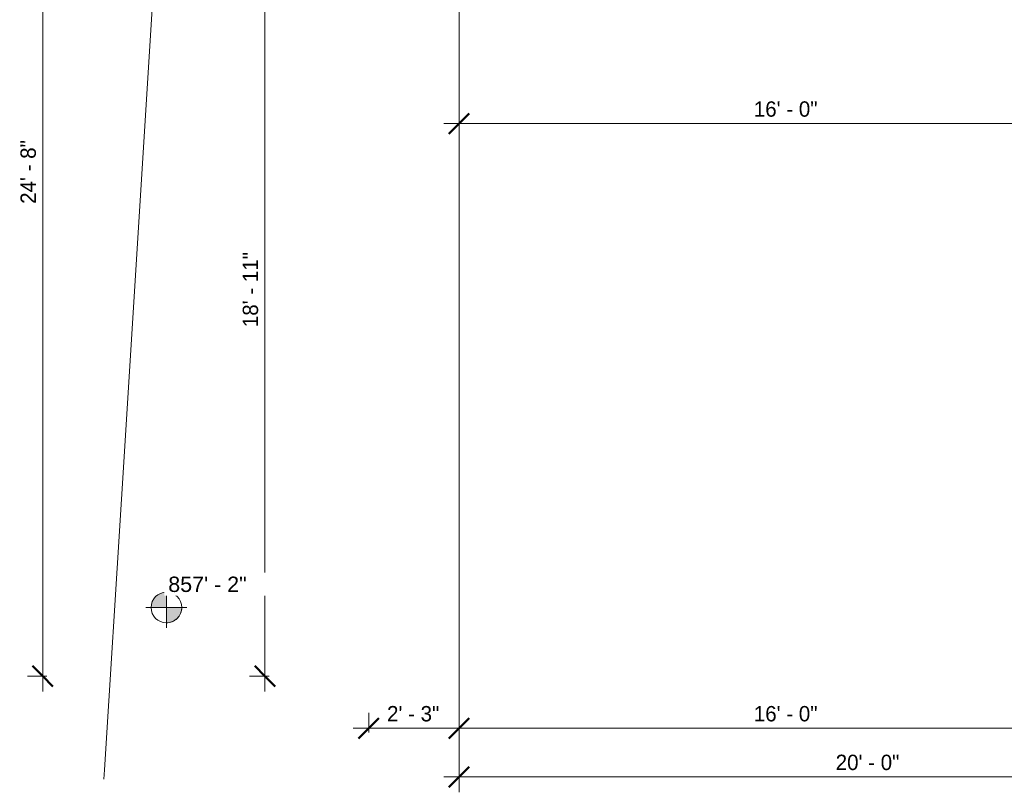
# Model space of a CAD drawing. Header units: inches. Extents: x 1918 to 3155, y 8363 to 8905.
# Tile 1 of 80: x 1918 to 2206, y 8363 to 8589. Entities that reach past the tile are written whole.
import ezdxf

# ---------------------------------------------------------------- set-up
doc = ezdxf.new("R2010")
doc.units = ezdxf.units.IN
doc.header["$MEASUREMENT"] = 0
for name, color, linetype, lineweight in [('A-ANNO-DIMS', 211, 'Continuous', 9), ('A-ANNO-DIMS-48', 211, 'Continuous', 9), ('C-TOPO', 7, 'Continuous', 9), ('G-ANNO-DIMS', 111, 'Continuous', 9)]:
    doc.layers.add(name, color=color, linetype=linetype, lineweight=lineweight)
doc.styles.add('Arial', font='arial.ttf', dxfattribs={"height": 4.5})
doc.styles.add('Century Gothic', font='ufonts.com_century-gothic.ttf', dxfattribs={"height": 4.499999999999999})
doc.dimstyles.new('OD__1__Tol__', dxfattribs={"dimscale": 12, "dimtxt": 4.698757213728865, "dimasz": 0.5, "dimexe": 0.375, "dimexo": 0.2500000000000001, "dimgap": 0.06250000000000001, "dimtad": 1, "dimdec": 0, "dimzin": 3, "dimdsep": 46, "dimlunit": 4, "dimtxsty": 'Century Gothic', "dimblk1": 'OBLIQUE', "dimblk2": 'OBLIQUE', "dimsah": 1, "dimcen": 0.09, "dimdle": 0.375, "dimazin": 0, "dimtfac": 1, "dimtdec": 4, "dimtix": 1, "dimtmove": 0, "dimatfit": 3, "dimfxl": 1, "dimtvp": 1, "dimtfill": 1, "dimfrac": 2, "dimtolj": 1, "dimtzin": 0, "dimarcsym": 2})

# ---------------------------------------------------------------- blocks, each defined once
blk = doc.blocks.new('DIMBLOCK6-FLOOR PLAN - 1ST FLOOR')
at = {"layer": 'A-ANNO-DIMS-48'}
for p, q in [((2046.336683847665, 8557.224825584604), (2046.336683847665, 8562.967466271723)), ((2238.336683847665, 8557.224825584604), (2238.336683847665, 8562.967466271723)), ((2238.336683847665, 8558.467466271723), (2041.836683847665, 8558.467466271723)), ((2046.336683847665, 8558.467466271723), (2046.336683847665, 8557.224825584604)), ((2238.336683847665, 8558.467466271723), (2238.336683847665, 8557.224825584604))]:
    blk.add_line(p, q, dxfattribs=at)
at = {"layer": 'A-ANNO-DIMS-48', "lineweight": 50}
for p, q in [((2046.336683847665, 8558.467466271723), (2049.336683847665, 8561.467466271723)), ((2238.336683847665, 8558.467466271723), (2241.336683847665, 8561.467466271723)), ((2046.336683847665, 8558.467466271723), (2043.336683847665, 8555.467466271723)), ((2238.336683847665, 8558.467466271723), (2235.336683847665, 8555.467466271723))]:
    blk.add_line(p, q, dxfattribs=at)
at = {"layer": 'A-ANNO-DIMS-48', "color": 0, "insert": (2132.715419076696, 8564.98538488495), "char_height": 4.499999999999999, "width": 23.09103545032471, "attachment_point": 1, "line_spacing_factor": 0.9845015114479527, "style": 'Century Gothic', "bg_fill": 3, "box_fill_scale": 1.25, "bg_fill_color": 256, "bg_fill_true_color": 13158600, "bg_fill_transparency": 0}
blk.add_mtext('16\' - 0"', dxfattribs=at)
blk = doc.blocks.new('_Oblique')
at = {"color": 0, "linetype": 'ByBlock', "lineweight": -2}
blk.add_line((-0.5, -0.5), (0.5, 0.5), dxfattribs=at)
blk = doc.blocks.new('DIMBLOCK14-FLOOR PLAN - 1ST FLOOR')
at = {"layer": 'A-ANNO-DIMS-48', "lineweight": 50}
for p, q in [((1989.436891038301, 8623.819381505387), (1986.436891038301, 8626.819381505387)), ((1989.436891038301, 8623.819381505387), (1992.436891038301, 8620.819381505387)), ((1989.436891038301, 8396.569381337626), (1986.436891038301, 8399.569381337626)), ((1989.436891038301, 8396.569381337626), (1992.436891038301, 8393.569381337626))]:
    blk.add_line(p, q, dxfattribs=at)
at = {"layer": 'A-ANNO-DIMS-48'}
for p, q in [((1990.679531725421, 8623.819381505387), (1984.936891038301, 8623.819381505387)), ((1989.436891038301, 8623.819381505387), (1989.436891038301, 8392.069381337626)), ((1989.436891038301, 8623.819381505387), (1990.679531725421, 8623.819381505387)), ((1990.679531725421, 8396.569381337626), (1984.936891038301, 8396.569381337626)), ((1989.436891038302, 8396.569381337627), (1990.679531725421, 8396.569381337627))]:
    blk.add_line(p, q, dxfattribs=at)
at = {"layer": 'A-ANNO-DIMS-48', "color": 0, "insert": (1982.918972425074, 8498.82040562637), "char_height": 4.499999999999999, "width": 27.29754190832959, "attachment_point": 1, "rotation": 90, "line_spacing_factor": 0.9845015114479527, "style": 'Century Gothic', "bg_fill": 3, "box_fill_scale": 1.25, "bg_fill_color": 256, "bg_fill_true_color": 13158600, "bg_fill_transparency": 0}
blk.add_mtext('18\' - 11"', dxfattribs=at)
blk = doc.blocks.new('DIMBLOCK15-FLOOR PLAN - 1ST FLOOR')
at = {"layer": 'A-ANNO-DIMS-48', "lineweight": 50}
for p, q in [((1924.3043542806, 8692.569381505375), (1921.3043542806, 8695.569381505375)), ((1924.3043542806, 8692.569381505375), (1927.3043542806, 8689.569381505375)), ((1924.304354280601, 8396.569381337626), (1921.304354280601, 8399.569381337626)), ((1924.304354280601, 8396.569381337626), (1927.304354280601, 8393.569381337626))]:
    blk.add_line(p, q, dxfattribs=at)
at = {"layer": 'A-ANNO-DIMS-48'}
for p, q in [((1924.3043542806, 8697.069381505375), (1924.304354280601, 8392.069381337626)), ((1925.546994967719, 8692.569381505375), (1919.8043542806, 8692.569381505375)), ((1924.3043542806, 8692.569381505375), (1925.546994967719, 8692.569381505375)), ((1925.54699496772, 8396.569381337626), (1919.804354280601, 8396.569381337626)), ((1924.304354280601, 8396.569381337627), (1925.54699496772, 8396.569381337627))]:
    blk.add_line(p, q, dxfattribs=at)
at = {"layer": 'A-ANNO-DIMS-48', "color": 0, "insert": (1917.786435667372, 8534.94811665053), "char_height": 4.499999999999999, "width": 23.09103545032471, "attachment_point": 1, "rotation": 90, "line_spacing_factor": 0.9845015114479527, "style": 'Century Gothic', "bg_fill": 3, "box_fill_scale": 1.25, "bg_fill_color": 256, "bg_fill_true_color": 13158600, "bg_fill_transparency": 0}
blk.add_mtext('24\' - 8"', dxfattribs=at)
blk = doc.blocks.new('DIMBLOCK21-FLOOR PLAN - 1ST FLOOR')
at = {"layer": 'A-ANNO-DIMS-48'}
for p, q in [((2046.336683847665, 8380.052794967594), (2046.336683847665, 8385.795435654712)), ((2238.336683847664, 8380.052794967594), (2238.336683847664, 8385.795435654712)), ((2238.336683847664, 8381.295435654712), (2046.336683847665, 8381.295435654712)), ((2046.336683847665, 8381.295435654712), (2046.336683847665, 8380.052794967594)), ((2238.336683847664, 8381.295435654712), (2238.336683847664, 8380.052794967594))]:
    blk.add_line(p, q, dxfattribs=at)
at = {"layer": 'A-ANNO-DIMS-48', "lineweight": 50}
for p, q in [((2046.336683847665, 8381.295435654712), (2049.336683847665, 8384.295435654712)), ((2238.336683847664, 8381.295435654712), (2241.336683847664, 8384.295435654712)), ((2046.336683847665, 8381.295435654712), (2043.336683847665, 8378.295435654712)), ((2238.336683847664, 8381.295435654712), (2235.336683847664, 8378.295435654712))]:
    blk.add_line(p, q, dxfattribs=at)
at = {"layer": 'A-ANNO-DIMS-48', "color": 0, "insert": (2132.715419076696, 8387.81335426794), "char_height": 4.499999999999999, "width": 23.09103545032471, "attachment_point": 1, "line_spacing_factor": 0.9845015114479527, "style": 'Century Gothic', "bg_fill": 3, "box_fill_scale": 1.25, "bg_fill_color": 256, "bg_fill_true_color": 13158600, "bg_fill_transparency": 0}
blk.add_mtext('16\' - 0"', dxfattribs=at)
blk = doc.blocks.new('DIMBLOCK22-FLOOR PLAN - 1ST FLOOR')
at = {"layer": 'A-ANNO-DIMS-48'}
for p, q in [((2019.836683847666, 8380.052794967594), (2019.836683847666, 8385.795435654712)), ((2046.336683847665, 8380.052794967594), (2046.336683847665, 8385.795435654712)), ((2046.336683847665, 8381.295435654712), (2015.336683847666, 8381.295435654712)), ((2019.836683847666, 8381.295435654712), (2019.836683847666, 8380.052794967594)), ((2046.336683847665, 8381.295435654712), (2046.336683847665, 8380.052794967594))]:
    blk.add_line(p, q, dxfattribs=at)
at = {"layer": 'A-ANNO-DIMS-48', "lineweight": 50}
for p, q in [((2019.836683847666, 8381.295435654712), (2022.836683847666, 8384.295435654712)), ((2046.336683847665, 8381.295435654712), (2049.336683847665, 8384.295435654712)), ((2019.836683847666, 8381.295435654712), (2016.836683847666, 8378.295435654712)), ((2046.336683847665, 8381.295435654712), (2043.336683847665, 8378.295435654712))]:
    blk.add_line(p, q, dxfattribs=at)
at = {"layer": 'A-ANNO-DIMS-48', "color": 0, "insert": (2025.218130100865, 8387.81335426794), "char_height": 4.499999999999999, "width": 18.88452899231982, "attachment_point": 1, "line_spacing_factor": 0.9845015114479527, "style": 'Century Gothic', "bg_fill": 3, "box_fill_scale": 1.25, "bg_fill_color": 256, "bg_fill_true_color": 13158600, "bg_fill_transparency": 0}
blk.add_mtext('2\' - 3"', dxfattribs=at)
blk = doc.blocks.new('DIMBLOCK44-FLOOR PLAN - 1ST FLOOR')
at = {"layer": 'A-ANNO-DIMS-48'}
for p, q in [((2046.336683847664, 8626.319381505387), (2046.336683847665, 8362.535014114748)), ((2046.336683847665, 8367.035014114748), (2046.336683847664, 8626.319381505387)), ((2286.336683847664, 8429.569381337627), (2286.336683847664, 8362.535014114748)), ((2286.336683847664, 8367.035014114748), (2286.336683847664, 8429.569381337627)), ((2286.336683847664, 8367.035014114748), (2041.836683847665, 8367.035014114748))]:
    blk.add_line(p, q, dxfattribs=at)
at = {"layer": 'A-ANNO-DIMS-48', "lineweight": 50}
for p, q in [((2046.336683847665, 8367.035014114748), (2049.336683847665, 8370.035014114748)), ((2286.336683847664, 8367.035014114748), (2289.336683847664, 8370.035014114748)), ((2046.336683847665, 8367.035014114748), (2043.336683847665, 8364.035014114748)), ((2286.336683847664, 8367.035014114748), (2283.336683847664, 8364.035014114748))]:
    blk.add_line(p, q, dxfattribs=at)
at = {"layer": 'A-ANNO-DIMS-48', "color": 0, "insert": (2156.715419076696, 8373.552932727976), "char_height": 4.499999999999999, "width": 23.09103545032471, "attachment_point": 1, "line_spacing_factor": 0.9845015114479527, "style": 'Century Gothic', "bg_fill": 3, "box_fill_scale": 1.25, "bg_fill_color": 256, "bg_fill_true_color": 13158600, "bg_fill_transparency": 0}
blk.add_mtext('20\' - 0"', dxfattribs=at)
blk = doc.blocks.new('Spot Elevations - Spot Elevation - Target Filled-49714-FLOOR PLAN - 1ST FLOOR')
at = {"layer": 'G-ANNO-DIMS'}
h = blk.add_hatch(color=256, dxfattribs=at)
edge = h.paths.add_edge_path(flags=0)
edge.add_line((1.249000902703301e-16, 0), (-0.09374999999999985, 0))
edge.add_arc((5.724587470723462e-16, -3.434752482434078e-16), 0.09375000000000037, 90.00000000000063, 180.0000000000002, ccw=False)
edge.add_line((1.249000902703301e-16, 0.09375000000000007), (1.249000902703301e-16, 0))
h = blk.add_hatch(color=256, dxfattribs=at)
edge = h.paths.add_edge_path(flags=0)
edge.add_line((1.249000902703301e-16, 0), (0.09375000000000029, 0))
edge.add_arc((2.289834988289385e-16, 6.245004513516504e-17), 0.09374999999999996, 269.99999999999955, 359.99999999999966, ccw=False)
edge.add_line((1.249000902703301e-16, -0.09375), (1.249000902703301e-16, 0))
for p, q in [((-2.706168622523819e-16, 0.1243846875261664), (-2.706168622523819e-16, -0.125)), ((1.249000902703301e-16, 0), (1.249000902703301e-16, 0.09375000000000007)), ((0.1250000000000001, 7.067913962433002e-16), (-0.1249999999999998, 7.067913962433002e-16)), ((-0.09374999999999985, 0), (1.249000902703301e-16, 0)), ((1.249000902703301e-16, 0), (1.249000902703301e-16, -0.09375)), ((0.09375000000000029, 0), (1.249000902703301e-16, 0))]:
    blk.add_line(p, q, dxfattribs=at)
blk.add_circle((1.249000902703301e-16, 0), 0.09375000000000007, dxfattribs=at)
for centre, radius, start, end in [((5.724587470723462e-16, -3.434752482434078e-16), 0.09375000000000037, 90.00000000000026, 179.9999999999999), ((2.289834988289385e-16, 6.245004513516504e-17), 0.09374999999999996, 269.9999999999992, 359.9999999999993)]:
    blk.add_arc(centre, radius, start, end, dxfattribs=at)

msp = doc.modelspace()

# ---------------------------------------------------------------- linework, layer by layer
at = {"layer": 'C-TOPO'}
for p, q in [((1947.373901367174, 8448.443115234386), (1966.169494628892, 8749.349121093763)), ((1958.672058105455, 8629.319091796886), (1947.373901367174, 8448.443115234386)), ((1947.373901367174, 8448.443115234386), (1942.4219970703, 8369.166503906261)), ((1942.4219970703, 8369.166503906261), (1947.373901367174, 8448.443115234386)), ((1942.4219970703, 8369.166503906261), (1942.249064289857, 8366.39797094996)), ((1942.249064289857, 8366.39797094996), (1942.4219970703, 8369.166503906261))]:
    msp.add_line(p, q, dxfattribs=at)

# ---------------------------------------------------------------- block references
at = {"layer": 'G-ANNO-DIMS', "xscale": 47.99999999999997, "yscale": 47.99999999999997, "zscale": 47.99999999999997}
msp.add_blockref('Spot Elevations - Spot Elevation - Target Filled-49714-FLOOR PLAN - 1ST FLOOR', (1960.552018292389, 8416.677545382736), dxfattribs=at)

# ---------------------------------------------------------------- dimensions: what is measured, and where the dimension line sits
at = {"layer": 'A-ANNO-DIMS'}
for base, p1, p2, override, picture, middle in [((1924.304354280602, 8396.569381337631), (1928.546994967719, 8692.569381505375), (1928.54699496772, 8396.569381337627), {"dimpost": '<>', "dimfxl": 296.0000001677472}, 'DIMBLOCK15-FLOOR PLAN - 1ST FLOOR', (1921.19116595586, 8544.569381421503)), ((1989.436891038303, 8396.569381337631), (1993.679531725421, 8623.819381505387), (1993.679531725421, 8396.569381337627), {"dimpost": '<>', "dimfxl": 227.2500001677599}, 'DIMBLOCK14-FLOOR PLAN - 1ST FLOOR', (1986.323702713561, 8510.194381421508))]:
    dim = msp.add_linear_dim(base=base, p1=p1, p2=p2, angle=89.99999999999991, dimstyle='OD__1__Tol__', override=override, dxfattribs=at)
    dim.commit()
    dim.dimension.update_dxf_attribs({"geometry": picture, "text_midpoint": middle})
for base, p1, p2, override, picture, middle in [((2046.336683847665, 8558.467466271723), (2238.336683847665, 8554.224825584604), (2046.336683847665, 8554.224825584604), {"dimpost": '<>', "dimfxl": 191.9999999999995}, 'DIMBLOCK6-FLOOR PLAN - 1ST FLOOR', (2142.336683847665, 8561.580654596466)), ((2046.336683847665, 8381.295435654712), (2238.336683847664, 8377.052794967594), (2046.336683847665, 8377.052794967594), {"dimpost": '<>', "dimfxl": 191.9999999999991}, 'DIMBLOCK21-FLOOR PLAN - 1ST FLOOR', (2142.336683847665, 8384.408623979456))]:
    dim = msp.add_linear_dim(base=base, p1=p1, p2=p2, dimstyle='OD__1__Tol__', override=override, dxfattribs=at)
    dim.commit()
    dim.dimension.update_dxf_attribs({"geometry": picture, "text_midpoint": middle})

# ---------------------------------------------------------------- next in the draw order: texts
at = {"layer": 'G-ANNO-DIMS', "insert": (1961.097211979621, 8425.73147893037), "char_height": 4.5, "width": 27.49153515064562, "attachment_point": 1, "line_spacing_factor": 0.9417779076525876, "style": 'Arial', "bg_fill": 3, "box_fill_scale": 1.25, "bg_fill_color": 256, "bg_fill_true_color": 13158600, "bg_fill_transparency": 0}
msp.add_mtext('857\' - 2"', dxfattribs=at)

# ---------------------------------------------------------------- next in the draw order: dimensions: what is measured, and where the dimension line sits
at = {"layer": 'A-ANNO-DIMS'}
dim = msp.add_linear_dim(base=(2019.836683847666, 8381.295435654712), p1=(2046.336683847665, 8377.052794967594), p2=(2019.836683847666, 8377.052794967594), dimstyle='OD__1__Tol__', override={"dimpost": '<>', "dimfxl": 26.49999999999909}, dxfattribs=at)
dim.commit()
dim.dimension.update_dxf_attribs({"geometry": 'DIMBLOCK22-FLOOR PLAN - 1ST FLOOR', "text_midpoint": (2033.086683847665, 8384.408623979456)})

# ---------------------------------------------------------------- next in the draw order: dimensions: what is measured, and where the dimension line sits
dim = msp.add_linear_dim(base=(2046.336683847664, 8367.035014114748), p1=(2286.336683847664, 8432.569381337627), p2=(2046.336683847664, 8629.319381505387), dimstyle='OD__1__Tol__', override={"dimpost": '<>', "dimfxl": 310.3394312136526}, dxfattribs=at)
dim.commit()
dim.dimension.update_dxf_attribs({"geometry": 'DIMBLOCK44-FLOOR PLAN - 1ST FLOOR', "text_midpoint": (2166.336683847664, 8370.148202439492)})

doc.saveas('drawing.dxf')
